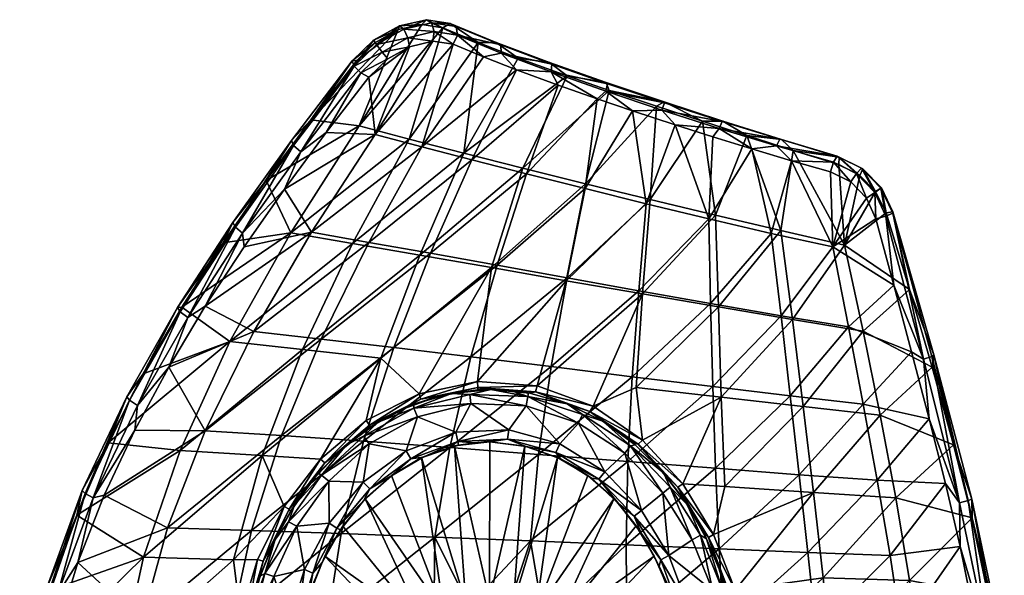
# Model space of a CAD drawing. Header units: inches. Extents: x -182 to 209, y -237 to 256.
# Tile 3 of 3: x -179 to 196, y 44 to 256. Entities that reach past the tile are written whole.
import ezdxf

# ---------------------------------------------------------------- set-up
doc = ezdxf.new("R2010")
doc.units = ezdxf.units.IN
doc.header["$MEASUREMENT"] = 0
doc.layers.add('Layer 1', color=7, linetype='Continuous')

# ---------------------------------------------------------------- blocks, each defined once
blk = doc.blocks.new('Kong 50')
at = {"color": 9, "true_color": 0xc0c0c0}
mesh = blk.add_polyface(dxfattribs=at)
corners = [(0.64, 161.3, 66.19), (-26.63, 166.05, 72.32), (-41.36, 126.86, 55.25), (-49.64, 215.19, 116.14), (-25.82, 253.8, 137.13), (-34.79, 251.82, 141.29), (-30.64, 210.15, 102.05), (-52.13, 170.49, 82.89), (-9.91, 204.79, 91.74), (12.57, 199.1, 85.31), (-17.87, 252.47, 130.89), (-4.4, 246.89, 119.32), (10.75, 241.03, 110.52), (-45.96, 233.77, 147.03), (-38.82, 240.69, 148.82), (-30.55, 245.32, 147.63), (-43.53, 211.98, 124.26), (-21.67, 247.44, 143.67), (-36.51, 130.95, 67.47), (2.78, 162.22, 77.72), (-7.18, 127.42, 61.85), (-13.89, 246.25, 137.63), (-25.83, 207.23, 111.03), (-6.8, 202.28, 101.5), (-45.96, 170.91, 93.35), (-2.44, 241.48, 127.63), (10.15, 236.55, 119.87), (-22.49, 166.75, 83.52), (-64.07, 134.13, 77.6), (14, 196.96, 95.48), (4.17, 246.02, 122.02), (-12.81, 252.99, 135.8), (-15.12, 254.13, 132.96), (2.4, 246.95, 118.75), (-34.28, 253.31, 144.84), (-24.08, 255.61, 140.09), (-32.74, 251.98, 148.15), (-43.1, 246.17, 149.7), (-22.11, 254.42, 143.21), (-43.48, 246.98, 142.61), (-44.18, 247.77, 146.34), (-12.3, 249.73, 137.73), (4.33, 242.9, 124.22), (-21.09, 251.07, 144.61), (-31.14, 248.75, 149.23), (-40.93, 243.23, 150.68), (-48.98, 235.42, 148.65)]
mesh.append_faces([[corners[k] for k in face] for face in [(0, 1, 2), (3, 4, 5), (6, 7, 8), (9, 8, 1), (10, 3, 6), (3, 10, 4), (11, 6, 8), (1, 8, 7), (6, 11, 10), (0, 9, 1), (8, 12, 11), (13, 14, 15), (15, 16, 13), (16, 15, 17), (18, 19, 20), (16, 21, 22), (21, 16, 17), (22, 23, 24), (25, 26, 22), (23, 27, 24), (25, 22, 21), (28, 27, 18), (29, 27, 23), (27, 29, 19), (23, 22, 26), (27, 19, 18), (30, 31, 32), (32, 11, 33), (32, 10, 11), (32, 33, 30), (33, 11, 12), (34, 35, 36), (10, 35, 4), (37, 34, 36), (5, 4, 34), (38, 32, 31), (35, 10, 32), (35, 38, 36), (38, 35, 32), (39, 5, 40), (35, 34, 4), (34, 40, 5), (40, 34, 37), (41, 42, 25), (30, 41, 31), (21, 41, 25), (42, 26, 25), (30, 42, 41), (43, 44, 36), (44, 43, 17), (38, 31, 41), (15, 14, 45), (14, 46, 45), (15, 45, 44), (41, 21, 43), (38, 41, 43), (21, 17, 43), (43, 36, 38), (36, 44, 37), (15, 44, 17), (45, 37, 44)]], dxfattribs={"color": 9})
mesh = blk.add_polyface(dxfattribs=at)
corners = [(-101.37, 170.71, 112.91), (-117.06, 146.26, 104.5), (-75.63, 174.58, 97.82), (-34.79, 251.82, 141.29), (-50.59, 240.11, 140.84), (-68.01, 217.51, 131.17), (-84.96, 194.4, 121.84), (-49.64, 215.19, 116.14), (-43.48, 246.98, 142.61), (-98.79, 133.2, 81.77), (-30.64, 210.15, 102.05), (-52.13, 170.49, 82.89), (-71.17, 130.18, 66.08), (-26.63, 166.05, 72.32), (-41.36, 126.86, 55.25), (-45.96, 233.77, 147.03), (-43.53, 211.98, 124.26), (-62.21, 212.66, 137.92), (-108.16, 146.67, 112.86), (-93.41, 169.18, 120.77), (-67.74, 174.76, 107.34), (-78.08, 191.16, 129.13), (-45.96, 170.91, 93.35), (-64.07, 134.13, 77.6), (-89.66, 137, 92.31), (-122.06, 123.49, 105.6), (-25.83, 207.23, 111.03), (-22.49, 166.75, 83.52), (-52.28, 239.91, 144.29), (-44.18, 247.77, 146.34), (-51.59, 237.96, 147.54), (-43.1, 246.17, 149.7), (-96.73, 176.7, 122.63), (-117.69, 144.48, 111.38), (-97.62, 178.51, 119.32), (-118.68, 146.12, 108.01), (-75.36, 209.66, 131.5), (-74.57, 207.76, 134.77), (-131.72, 120.93, 96.83), (-48.98, 235.42, 148.65), (-38.82, 240.69, 148.82), (-40.93, 243.23, 150.68), (-93.96, 174.38, 123.75), (-114.82, 142.33, 112.57), (-71.88, 205.32, 135.87)]
mesh.append_faces([[corners[k] for k in face] for face in [(0, 1, 2), (3, 4, 5), (6, 7, 5), (4, 3, 8), (5, 7, 3), (2, 1, 9), (6, 2, 7), (10, 7, 2), (11, 2, 9), (12, 13, 11), (6, 0, 2), (11, 10, 2), (12, 11, 9), (14, 13, 12), (15, 16, 17), (18, 19, 20), (21, 16, 20), (22, 23, 24), (18, 20, 24), (24, 25, 18), (16, 21, 17), (20, 16, 26), (21, 20, 19), (26, 22, 20), (20, 22, 24), (22, 27, 23), (28, 29, 30), (8, 28, 4), (31, 30, 29), (29, 28, 8), (32, 33, 34), (34, 33, 35), (6, 5, 36), (36, 37, 32), (28, 5, 4), (28, 36, 5), (36, 34, 6), (30, 37, 28), (34, 35, 0), (34, 0, 6), (37, 36, 28), (35, 1, 0), (34, 36, 32), (1, 35, 38), (15, 39, 40), (30, 41, 39), (30, 31, 41), (42, 18, 43), (32, 37, 42), (42, 43, 32), (44, 37, 30), (39, 44, 30), (39, 15, 17), (17, 44, 39), (32, 43, 33), (43, 18, 25), (42, 19, 18), (42, 21, 19), (21, 44, 17), (42, 44, 21), (44, 42, 37)]], dxfattribs={"color": 9})
mesh = blk.add_polyface(dxfattribs=at)
corners = [(0.64, 161.3, 66.19), (36.34, 193.21, 82.44), (12.57, 199.1, 85.31), (29.07, 156.35, 64.2), (60.92, 187.22, 82.8), (29.36, 234.28, 104.24), (10.75, 241.03, 110.52), (-9.91, 204.79, 91.74), (-4.72, 117.97, 46.91), (45.4, 228.69, 101.17), (17.96, 116.3, 46.53), (58.03, 151.33, 66.11), (63.4, 222.66, 100.2), (80.81, 216.95, 100.72), (85.84, 181.25, 86.09), (86.9, 146.37, 71.64), (55.63, 115.74, 51.36), (29.35, 157.42, 75.75), (23.3, 123.66, 60.58), (-7.18, 127.42, 61.85), (10.15, 236.55, 119.87), (25.96, 230.74, 114.04), (-6.8, 202.28, 101.5), (36.24, 191.36, 92.71), (14, 196.96, 95.48), (40.78, 225.49, 110.59), (2.78, 162.22, 77.72), (59.47, 185.62, 92.97), (83.22, 179.89, 96.03), (56.6, 152.52, 77.41), (54.23, 220.93, 109.27), (70.45, 215.6, 109.2), (83.92, 147.66, 82.48), (54.18, 119.83, 63.48), (44.72, 231.25, 108.15), (22.66, 239.33, 109.27), (44.25, 231.72, 104.38), (66.31, 224.31, 103.01), (66.36, 223.99, 106.82), (23.61, 238.7, 112.92), (2.4, 246.95, 118.75), (88.32, 216.94, 108.03), (4.17, 246.02, 122.02), (4.33, 242.9, 124.22), (65.44, 221.24, 109.32), (87.21, 214.28, 110.56), (44.07, 228.4, 110.62), (23.33, 235.72, 115.31)]
mesh.append_faces([[corners[k] for k in face] for face in [(0, 1, 2), (3, 4, 1), (5, 6, 7), (3, 0, 8), (9, 5, 2), (3, 1, 0), (7, 2, 5), (3, 10, 11), (12, 9, 1), (4, 3, 11), (2, 1, 9), (12, 1, 4), (12, 4, 13), (14, 4, 11), (15, 11, 16), (17, 18, 19), (20, 21, 22), (23, 24, 25), (24, 21, 25), (26, 23, 17), (24, 22, 21), (27, 28, 29), (23, 27, 17), (27, 23, 30), (24, 23, 26), (26, 17, 19), (27, 29, 17), (30, 23, 25), (27, 31, 28), (17, 29, 18), (31, 27, 30), (29, 32, 33), (34, 35, 36), (37, 38, 36), (36, 38, 34), (39, 40, 35), (34, 39, 35), (38, 37, 41), (9, 37, 36), (37, 12, 13), (12, 37, 9), (36, 5, 9), (35, 6, 5), (36, 35, 5), (35, 40, 6), (42, 40, 39), (43, 42, 39), (31, 44, 45), (46, 47, 34), (20, 43, 47), (47, 46, 25), (47, 39, 34), (46, 38, 44), (46, 34, 38), (38, 41, 44), (47, 21, 20), (25, 21, 47), (47, 43, 39), (46, 30, 25), (44, 31, 30), (46, 44, 30)]], dxfattribs={"color": 9})
mesh = blk.add_polyface(dxfattribs=at)
corners = [(140.63, 196.39, 110.96), (134.81, 169.82, 100.04), (146.64, 190.28, 111.53), (115.37, 205.92, 105.55), (110.62, 175.42, 91.96), (132.64, 200.51, 109.37), (85.84, 181.25, 86.09), (97.75, 211.5, 102.58), (60.92, 187.22, 82.8), (80.81, 216.95, 100.72), (83.22, 179.89, 96.03), (99.64, 206.44, 112.19), (107.01, 174.34, 101.58), (137.24, 194, 120.05), (130.35, 169.16, 109.31), (129.55, 197.71, 118.46), (143.24, 187.78, 120.62), (84.82, 211.01, 110.2), (70.45, 215.6, 109.2), (114.67, 201.96, 114.98), (148.9, 191.62, 114.44), (141.33, 199.09, 117.57), (141.79, 198.91, 113.72), (150.68, 182.18, 111.1), (132.84, 203.33, 111.89), (132.05, 203.73, 115.57), (153.22, 182.51, 113.91), (148.68, 191.51, 118.32), (153.16, 181.98, 117.67), (110.22, 210.18, 111.11), (88.63, 217.07, 104.23), (110.82, 210.09, 107.35), (88.32, 216.94, 108.03), (66.31, 224.31, 103.01), (139.45, 197.06, 120.13), (146.34, 189.91, 120.81), (130.67, 201.41, 118.34), (150.51, 180.87, 120.23), (146.8, 179.84, 120.02), (65.44, 221.24, 109.32), (87.21, 214.28, 110.56), (108.95, 207.66, 113.73)]
mesh.append_faces([[corners[k] for k in face] for face in [(0, 1, 2), (1, 3, 4), (5, 1, 0), (6, 4, 7), (8, 6, 9), (6, 7, 9), (4, 3, 7), (1, 5, 3), (10, 11, 12), (13, 14, 15), (14, 13, 16), (17, 11, 10), (17, 10, 18), (19, 12, 11), (15, 14, 19), (20, 21, 22), (23, 20, 2), (24, 5, 0), (25, 22, 21), (2, 20, 22), (20, 23, 26), (22, 0, 2), (27, 26, 28), (20, 27, 21), (27, 20, 26), (24, 22, 25), (22, 24, 0), (29, 30, 31), (9, 7, 30), (30, 32, 33), (3, 5, 24), (24, 31, 3), (30, 7, 31), (25, 31, 24), (25, 29, 31), (31, 7, 3), (32, 30, 29), (30, 33, 9), (34, 35, 16), (27, 35, 21), (36, 25, 34), (27, 28, 37), (35, 27, 37), (16, 13, 34), (13, 15, 36), (38, 35, 37), (16, 35, 38), (34, 21, 35), (34, 13, 36), (21, 34, 25), (39, 32, 40), (41, 29, 25), (40, 32, 29), (19, 41, 36), (41, 25, 36), (19, 36, 15), (40, 17, 18), (40, 11, 17), (11, 41, 19), (40, 41, 11), (41, 40, 29)]], dxfattribs={"color": 9})
mesh = blk.add_polyface(dxfattribs=at)
corners = [(55.63, 115.74, 51.36), (88, 112.03, 58.87), (86.9, 146.37, 71.64), (119.15, 108.48, 70.34), (115.05, 141.59, 80.45), (134.81, 169.82, 100.04), (110.62, 175.42, 91.96), (89.39, 78.09, 48.51), (73.34, 79.13, 43.72), (85.84, 181.25, 86.09), (58.03, 151.33, 66.11), (123.04, 75.82, 62.16), (148.39, 105.22, 85.38), (141.89, 137.12, 92.19), (150.68, 182.18, 111.1), (146.64, 190.28, 111.53), (168.21, 123.41, 104.49), (176.29, 93.96, 102.15), (154.31, 73.76, 79.99), (159.58, 152.98, 107.52), (114.24, 112.51, 80.98), (84.73, 116.06, 70.38), (110.7, 143.03, 90.68), (130.35, 169.16, 109.31), (107.01, 174.34, 101.58), (114.67, 201.96, 114.98), (85.8, 84.99, 60.27), (83.22, 179.89, 96.03), (83.92, 147.66, 82.48), (56.6, 152.52, 77.41), (117.64, 82.57, 72.93), (141.99, 109.33, 94.93), (167.04, 103.8, 110.66), (147.28, 80.43, 89.46), (136.32, 138.8, 101.64), (143.24, 187.78, 120.62), (146.8, 179.84, 120.02), (173.2, 79.24, 108.74), (160.31, 129.34, 113.29), (153.57, 154.67, 116.41), (183.19, 73.26, 104.53), (168.83, 128.19, 108.25), (167.97, 127.56, 111.95), (153.16, 181.98, 117.67), (153.22, 182.51, 113.91), (181.89, 72.76, 108.14), (164.85, 126.5, 113.84), (150.51, 180.87, 120.23), (178.54, 71.89, 109.68)]
mesh.append_faces([[corners[k] for k in face] for face in [(0, 1, 2), (3, 4, 1), (4, 5, 6), (7, 3, 1), (1, 8, 7), (2, 9, 10), (1, 4, 2), (3, 7, 11), (2, 6, 9), (4, 6, 2), (11, 12, 3), (4, 3, 13), (12, 13, 3), (14, 15, 5), (4, 13, 5), (16, 12, 17), (12, 18, 17), (19, 13, 16), (13, 12, 16), (14, 5, 19), (13, 19, 5), (20, 21, 22), (23, 22, 24), (23, 24, 25), (20, 26, 21), (27, 28, 29), (22, 21, 28), (26, 20, 30), (24, 28, 27), (28, 24, 22), (31, 32, 33), (31, 30, 20), (31, 33, 30), (34, 20, 22), (34, 31, 20), (35, 36, 23), (34, 22, 23), (37, 33, 32), (31, 38, 32), (34, 39, 38), (31, 34, 38), (23, 36, 39), (39, 34, 23), (40, 41, 17), (17, 41, 16), (42, 43, 44), (40, 45, 41), (19, 41, 44), (42, 41, 45), (19, 44, 14), (16, 41, 19), (41, 42, 44), (38, 39, 46), (39, 36, 47), (46, 43, 42), (46, 48, 32), (39, 47, 46), (43, 46, 47), (42, 45, 48), (46, 42, 48), (38, 46, 32)]], dxfattribs={"color": 9})
mesh = blk.add_polyface(dxfattribs=at)
corners = [(17.35, 114.06, 44.7), (-4.59, 115.7, 45.07), (0.43, 115, 42.21), (17.96, 116.3, 46.53), (-4.72, 117.97, 46.91), (-2.1, 114.96, 42.25), (-4.56, 114.84, 42.28), (0, 95, 5), (6.76, 96.08, 1.46), (-5.75, 94.72, 5), (-12.19, 95.22, 1.46), (7.24, 99.59), (-11.9, 93.78, 5), (-12.91, 98.68), (-13.38, 93.49, 25), (0, 95, 25), (-25.95, 89.07, 25), (-25.35, 89.19, 5), (-37.37, 82.12, 5), (-37.36, 82.28, 25), (0.43, 115, 5), (-32.84, 107.67, 42.11), (-28.88, 109.33, 5), (-19.1, 112.51, 42.34), (-42.43, 102.59, 5), (-14.6, 113.47, 5), (13.81, 108.78), (-7.22, 109.6), (-27.49, 104.56), (-31.78, 91.7), (-45.82, 94.36), (-47.03, 103.18, 46.14), (-26.9, 113.35, 46.85), (-41.36, 126.86, 55.25), (0.64, 161.3, 66.19), (-48.06, 95.29, 54.21), (-7.18, 127.42, 61.85), (-15.24, 92.85, 48.66), (-36.51, 130.95, 67.47), (23.3, 123.66, 60.58), (-20.95, 58.86, 38.81), (18.56, 90.25, 47.92), (7.64, 114.67, 5), (13.32, 93.35, 25), (-28.86, 107.82, 1.46), (-7.57, 113.12, 1.46), (-47.95, 97.16, 1.46), (14.45, 112.25, 1.46), (-30.08, 88.6, 1.46), (-45.65, 77.16, 1.46), (-26.16, 111.28, 45.01), (-45.78, 101.44, 44.3)]
mesh.append_faces([[corners[k] for k in face] for face in [(0, 1, 2), (1, 3, 4), (1, 5, 2), (6, 5, 1), (7, 8, 9), (10, 9, 8), (11, 10, 8), (10, 12, 9), (13, 10, 11), (12, 14, 9), (7, 9, 15), (16, 17, 18), (14, 17, 16), (16, 18, 19), (14, 15, 9), (14, 12, 17), (20, 2, 5), (21, 22, 23), (22, 21, 24), (25, 6, 23), (25, 23, 22), (6, 25, 20), (5, 6, 20), (11, 26, 27), (27, 13, 11), (13, 27, 28), (29, 28, 30), (28, 29, 13), (31, 32, 33), (4, 34, 32), (34, 33, 32), (35, 36, 37), (35, 38, 36), (37, 36, 39), (40, 37, 41), (20, 42, 2), (43, 7, 15), (44, 27, 45), (26, 45, 27), (22, 24, 44), (24, 46, 44), (27, 44, 28), (25, 44, 45), (20, 45, 47), (25, 45, 20), (22, 44, 25), (44, 46, 28), (10, 48, 17), (48, 13, 29), (17, 12, 10), (48, 49, 18), (13, 48, 10), (48, 29, 49), (17, 48, 18), (50, 1, 4), (50, 23, 1), (4, 32, 50), (6, 1, 23), (23, 50, 21), (21, 50, 51), (51, 50, 32)]], dxfattribs={"color": 9})
mesh = blk.add_polyface(dxfattribs=at)
corners = [(56.36, 94.12, 43.09), (73.34, 79.13, 43.72), (58, 95.75, 44.92), (42.65, 103.03, 40.98), (38.07, 106.58, 44.03), (39.24, 108.59, 45.86), (17.35, 114.06, 44.7), (-4.59, 115.7, 45.07), (17.96, 116.3, 46.53), (15.27, 113.56, 41.92), (0.43, 115, 42.21), (29.34, 109.57, 41.51), (54.63, 94.5, 40.33), (65.19, 84.17, 39.58), (13.77, 93.34, 5), (25.16, 91.03, 1.46), (6.76, 96.08, 1.46), (26.82, 88.58, 5), (7.24, 99.59), (26.58, 94.27), (0, 95, 5), (43.71, 83.6), (33.71, 102.18), (35.19, 105.4, 1.46), (14.45, 112.25, 1.46), (53.46, 93.52, 1.46), (65.97, 83.31, 5), (55.29, 93.89, 5), (29.45, 109.46, 5), (42.97, 102.86, 5), (14.71, 113.69, 5), (13.81, 108.78), (51.27, 90.72), (55.63, 115.74, 51.36), (88, 112.03, 58.87), (58.03, 151.33, 66.11), (29.07, 156.35, 64.2), (-4.72, 117.97, 46.91), (54.18, 119.83, 63.48), (52.5, 87.59, 51.84), (18.56, 90.25, 47.92), (56.6, 152.52, 77.41), (23.3, 123.66, 60.58), (-15.24, 92.85, 48.66), (84.73, 116.06, 70.38), (85.8, 84.99, 60.27), (83.92, 147.66, 82.48), (7.64, 114.67, 5), (25.73, 89.09, 25), (13.32, 93.35, 25), (0.43, 115, 5), (-7.57, 113.12, 1.46)]
mesh.append_faces([[corners[k] for k in face] for face in [(0, 1, 2), (3, 0, 4), (0, 2, 4), (4, 5, 6), (5, 4, 2), (7, 6, 8), (5, 8, 6), (9, 6, 10), (11, 6, 9), (3, 4, 11), (4, 6, 11), (12, 0, 3), (13, 0, 12), (14, 15, 16), (15, 14, 17), (18, 16, 19), (16, 20, 14), (15, 19, 16), (19, 15, 21), (22, 23, 24), (25, 26, 27), (24, 23, 28), (25, 29, 23), (28, 30, 24), (24, 31, 22), (22, 32, 23), (25, 27, 29), (25, 23, 32), (28, 23, 29), (19, 21, 22), (18, 19, 31), (19, 22, 31), (21, 32, 22), (2, 33, 5), (2, 1, 34), (35, 8, 5), (36, 37, 8), (33, 35, 5), (2, 34, 33), (38, 39, 40), (41, 38, 42), (40, 43, 42), (38, 40, 42), (44, 45, 39), (38, 46, 44), (38, 44, 39), (30, 9, 47), (12, 29, 27), (28, 29, 11), (12, 3, 29), (13, 12, 27), (9, 28, 11), (11, 29, 3), (28, 9, 30), (10, 47, 9), (17, 14, 48), (49, 14, 20), (14, 49, 48), (47, 24, 30), (47, 50, 24), (24, 51, 31)]], dxfattribs={"color": 9})
mesh = blk.add_polyface(dxfattribs=at)
corners = [(-37.36, 82.28, 25), (-37.37, 82.12, 5), (-47.37, 73.37, 25), (-42.43, 102.59, 5), (-32.84, 107.67, 42.11), (-45.56, 100.62, 41.57), (-54.54, 93.8, 5), (-57.13, 91.43, 40.65), (-67.23, 80.67, 39.39), (-65.22, 83.14, 5), (-48.09, 79.72), (-31.78, 91.7), (-45.82, 94.36), (-61.25, 80.11), (-145.13, 94.62, 90.03), (-156.97, 67.23, 84.33), (-117.75, 91.78, 68.99), (-98.79, 133.2, 81.77), (-131.72, 120.93, 96.83), (-86.55, 89.85, 52.68), (-71.17, 130.18, 66.08), (-117.06, 146.26, 104.5), (-41.36, 126.86, 55.25), (-64.36, 88.44, 44.66), (-78.17, 70.45, 42.52), (-47.03, 103.18, 46.14), (-122.06, 123.49, 105.6), (-108.16, 99.3, 80.01), (-134.9, 99.56, 99.14), (-36.51, 130.95, 67.47), (-48.06, 95.29, 54.21), (-79.17, 97.44, 64.66), (-64.07, 134.13, 77.6), (-146.58, 74.75, 93.57), (-89.66, 137, 92.31), (-122.48, 62.31, 71.02), (-90.6, 61.39, 55.14), (-56.56, 60.23, 44.38), (-15.24, 92.85, 48.66), (-138.01, 112.21, 97.94), (-153.84, 75.42, 93.1), (-154.95, 76.51, 89.55), (-136.93, 110.85, 101.4), (-118.68, 146.12, 108.01), (-117.69, 144.48, 111.38), (-133.94, 108.93, 102.7), (-150.74, 73.82, 94.56), (-114.82, 142.33, 112.57), (-63.94, 82.36, 1.46), (-47.95, 97.16, 1.46), (-27.49, 104.56), (-45.65, 77.16, 1.46), (-76.23, 69.47, 40.69), (-62.71, 87.09, 42.82), (-45.78, 101.44, 44.3), (-26.9, 113.35, 46.85)]
mesh.append_faces([[corners[k] for k in face] for face in [(0, 1, 2), (3, 4, 5), (3, 5, 6), (5, 7, 6), (8, 9, 7), (6, 7, 9), (10, 11, 12), (10, 12, 13), (14, 15, 16), (17, 18, 14), (19, 20, 16), (17, 14, 16), (17, 21, 18), (22, 19, 23), (17, 16, 20), (23, 19, 24), (25, 22, 23), (22, 20, 19), (26, 27, 28), (29, 30, 31), (27, 32, 31), (28, 27, 33), (27, 26, 34), (31, 35, 27), (34, 32, 27), (30, 36, 31), (29, 31, 32), (37, 30, 38), (39, 40, 41), (42, 39, 43), (43, 39, 18), (40, 39, 42), (43, 44, 42), (39, 14, 18), (41, 15, 14), (39, 41, 14), (45, 42, 44), (46, 40, 42), (47, 45, 44), (46, 45, 28), (45, 46, 42), (28, 33, 46), (45, 26, 28), (45, 47, 26), (6, 48, 49), (48, 6, 9), (6, 49, 3), (49, 12, 50), (13, 12, 48), (49, 48, 12), (10, 51, 11), (52, 53, 23), (7, 54, 53), (53, 25, 23), (55, 25, 54), (53, 54, 25), (8, 53, 52), (7, 53, 8), (5, 54, 7), (4, 54, 5)]], dxfattribs={"color": 9})
mesh = blk.add_polyface(dxfattribs=at)
corners = [(95.4, 15.87, 37.77), (98.52, -6.32, 38.81), (97.68, 16.37, 39.62), (91.05, 37.82, 39.04), (96.17, -6.43, 36.97), (93.21, 38.59, 40.89), (94.49, 16.67, 35), (91.61, 32.02, 35.88), (95.42, 2.25, 34.37), (93.94, -2.78, 1.46), (94.57, 15.47, 5), (92.69, 18.71, 1.46), (95.43, 0.66, 5), (92.12, 30.14, 5), (126.7, 43.37, 56.48), (130.05, 10.88, 53.84), (123.04, 75.82, 62.16), (85.08, 59.81, 42.33), (89.39, 78.09, 48.51), (132.84, -21.9, 54.75), (164.13, 10.69, 75.14), (159.6, 42.38, 76.43), (154.31, 73.76, 79.99), (148.39, 105.22, 85.38), (189.77, 36.64, 100.26), (195.58, 4.63, 101.16), (183.36, 66.19, 100.62), (176.29, 93.96, 102.15), (90.91, -5.61, 46.65), (88.97, 24.2, 47.97), (124.03, 23.69, 63.36), (126.83, -5.61, 62.66), (87.22, 54.38, 52.64), (120.93, 53.02, 66.91), (85.8, 84.99, 60.27), (117.64, 82.57, 72.93), (156.47, 23.22, 83.44), (152.14, 51.82, 85.52), (160.16, -5.67, 83.57), (147.28, 80.43, 89.46), (184.16, 29.03, 107.48), (188.97, 1.79, 108.43), (178.8, 55.21, 107.61), (173.2, 79.24, 108.74), (194.95, 17.57, 104.15), (183.19, 73.26, 104.53), (193.48, 17.31, 107.72), (181.89, 72.76, 108.14), (190.02, 16.75, 109.16), (178.54, 71.89, 109.68), (167.04, 103.8, 110.66)]
mesh.append_faces([[corners[k] for k in face] for face in [(0, 1, 2), (2, 3, 0), (4, 1, 0), (5, 3, 2), (6, 0, 7), (8, 0, 6), (4, 0, 8), (9, 10, 11), (12, 10, 9), (11, 10, 13), (14, 2, 15), (16, 17, 5), (5, 2, 14), (1, 15, 2), (5, 14, 16), (18, 17, 16), (15, 19, 20), (15, 21, 14), (20, 21, 15), (22, 16, 14), (21, 22, 14), (22, 23, 16), (24, 20, 25), (24, 21, 20), (26, 21, 24), (26, 22, 21), (27, 22, 26), (28, 29, 30), (30, 31, 28), (29, 32, 33), (33, 30, 29), (32, 34, 35), (32, 35, 33), (30, 36, 31), (33, 37, 30), (36, 38, 31), (35, 39, 33), (37, 36, 30), (39, 37, 33), (40, 41, 36), (38, 36, 41), (40, 36, 42), (37, 42, 36), (42, 37, 43), (39, 43, 37), (44, 45, 26), (24, 44, 26), (45, 44, 46), (47, 45, 46), (26, 45, 27), (44, 24, 25), (41, 40, 48), (40, 42, 48), (49, 48, 42), (49, 42, 43), (43, 50, 49), (47, 46, 48), (49, 47, 48), (6, 10, 8), (8, 10, 12), (6, 13, 10)]], dxfattribs={"color": 9})
mesh = blk.add_polyface(dxfattribs=at)
corners = [(-93.99, 12.67, 31.74), (-94.55, -2.18, 30.86), (-94.56, -0.43, 5), (-93.76, 14.63, 5), (-91.82, 27.39, 33), (-88.05, 41.82, 34.55), (-91.33, 29.45, 5), (-87.28, 43.97, 5), (-117.75, 91.78, 68.99), (-131.63, 51.17, 60.2), (-86.55, 89.85, 52.68), (-156.97, 67.23, 84.33), (-140.15, 12.35, 55.67), (-174.11, 9.52, 77.38), (-94.83, 28.79, 37.78), (-97.49, 50.23, 43.44), (-178.7, -20.35, 76.57), (-166.83, 38.74, 79.99), (-97.76, 6.47, 36.04), (-88.3, 50.36, 40.09), (-164.64, 22.88, 86.21), (-156.57, 49.16, 89.21), (-132.3, 26.75, 65.62), (-137.79, -6.64, 63.75), (-170.39, -3.94, 84.83), (-122.48, 62.31, 71.02), (-108.16, 99.3, 80.01), (-146.58, 74.75, 93.57), (-98.1, 26.61, 49.41), (-101.88, -6.24, 47.5), (-90.6, 61.39, 55.14), (-79.17, 97.44, 64.66), (-168.61, 38.87, 83.43), (-177.91, -0.17, 80.24), (-167.51, 38.15, 87.08), (-154.95, 76.51, 89.55), (-153.84, 75.42, 93.1), (-176.9, -0.43, 83.97), (-164.32, 36.99, 88.72), (-173.66, -1.05, 85.82), (-150.74, 73.82, 94.56), (-90.97, 24.11, 1.46), (-85.46, 44.94, 1.46), (-93.08, 2.64, 1.46), (-89.54, 2.66), (-87.5, 23.51), (-92.51, 28.47, 35.95), (-95.34, 6.46, 34.21), (-86.13, 49.72, 38.26)]
mesh.append_faces([[corners[k] for k in face] for face in [(0, 1, 2), (3, 0, 2), (0, 3, 4), (5, 4, 6), (4, 3, 6), (7, 5, 6), (8, 9, 10), (11, 9, 8), (12, 9, 13), (12, 14, 15), (12, 13, 16), (13, 9, 17), (9, 12, 15), (17, 9, 11), (15, 10, 9), (14, 12, 18), (19, 15, 14), (20, 21, 22), (23, 24, 22), (21, 25, 22), (22, 24, 20), (26, 25, 27), (27, 25, 21), (23, 22, 28), (28, 29, 23), (30, 25, 31), (30, 28, 22), (30, 22, 25), (13, 32, 33), (34, 35, 36), (37, 32, 34), (32, 35, 34), (33, 32, 37), (32, 17, 11), (17, 32, 13), (35, 32, 11), (34, 36, 38), (38, 39, 34), (38, 36, 40), (37, 34, 39), (39, 20, 24), (38, 20, 39), (38, 21, 20), (40, 27, 21), (38, 40, 21), (6, 41, 42), (43, 41, 3), (2, 43, 3), (44, 45, 43), (41, 6, 3), (41, 43, 45), (46, 47, 0), (14, 18, 47), (14, 46, 19), (46, 14, 47), (46, 48, 19), (0, 47, 1), (4, 46, 0), (5, 46, 4), (5, 48, 46)]], dxfattribs={"color": 9})
mesh = blk.add_polyface(dxfattribs=at)
corners = [(-71.61, 26.46, 25), (-72.48, 22.31, 5), (-73.8, 13.31, 25), (-62.67, 51.6, 25), (-63.71, 49.21, 5), (-67.91, 39.28, 25), (-74.37, -5.97, 5), (-74.56, -0.05, 25), (-74.29, 8.22, 5), (-68.95, 35.99, 5), (-82.72, 55.59, 36.2), (-87.28, 43.97, 5), (-81.59, 57.93, 5), (-88.05, 41.82, 34.55), (-74.25, 71.01, 5), (-75.79, 68.6, 37.87), (-67.23, 80.67, 39.39), (-65.22, 83.14, 5), (-70.47, 46.48), (-82.13, 43.81), (-76.56, 27.25), (-61.06, 64.18), (-61.25, 80.11), (-73.39, 62.95), (-87.5, 23.51), (-79.35, 7.32), (-89.54, 2.66), (-78.17, 70.45, 42.52), (-86.55, 89.85, 52.68), (-97.49, 50.23, 43.44), (-88.3, 50.36, 40.09), (-61.83, 26.3, 38.4), (-101.88, -6.24, 47.5), (-98.1, 26.61, 49.41), (-64.09, -5.98, 36.4), (-56.56, 60.23, 44.38), (-90.6, 61.39, 55.14), (-48.06, 95.29, 54.21), (-85.46, 44.94, 1.46), (-90.97, 24.11, 1.46), (-76.48, 64.6, 1.46), (-91.33, 29.45, 5), (-63.94, 82.36, 1.46), (-67.21, 45.12, 1.46), (-73.11, 26.48, 1.46), (-75.82, 7.11, 1.46), (-58.11, 62.22, 1.46), (-75.39, -12.52, 1.46), (-86.13, 49.72, 38.26), (-76.23, 69.47, 40.69), (-64.36, 88.44, 44.66)]
mesh.append_faces([[corners[k] for k in face] for face in [(0, 1, 2), (3, 4, 5), (6, 7, 8), (2, 1, 8), (2, 8, 7), (0, 5, 9), (0, 9, 1), (9, 5, 4), (10, 11, 12), (11, 10, 13), (14, 15, 12), (10, 12, 15), (14, 16, 15), (16, 14, 17), (18, 19, 20), (21, 22, 23), (24, 25, 20), (21, 23, 18), (25, 24, 26), (20, 19, 24), (18, 23, 19), (27, 28, 29), (29, 30, 27), (31, 32, 33), (31, 34, 32), (35, 31, 33), (36, 35, 33), (37, 35, 36), (11, 38, 12), (39, 19, 38), (12, 38, 40), (11, 41, 38), (40, 14, 12), (42, 14, 40), (14, 42, 17), (40, 23, 22), (42, 40, 22), (19, 23, 38), (40, 38, 23), (39, 24, 19), (43, 44, 9), (45, 44, 20), (4, 46, 43), (44, 8, 1), (9, 4, 43), (44, 45, 8), (8, 45, 6), (45, 25, 47), (25, 45, 20), (20, 44, 18), (44, 1, 9), (43, 18, 44), (18, 43, 21), (46, 21, 43), (27, 30, 48), (49, 27, 48), (10, 49, 48), (50, 27, 49), (10, 48, 13), (15, 49, 10), (16, 49, 15)]], dxfattribs={"color": 9})
mesh = blk.add_polyface(dxfattribs=at)
corners = [(-20.12, 26.83, 1.46), (-7.72, 28.95), (-7.36, 32.72, 1.46), (-4.28, 34.72, 5), (-12.51, 32.59, 5), (-19.92, 28.61, 5), (7.36, 32.72, 1.46), (0.1, 29.97), (4.15, 34.7, 5), (7.85, 28.9), (-15, 25.99), (-26.16, 23.05, 5), (9, 33.78, 25), (-0.11, 34.97, 25), (-9.16, 33.71, 25), (-17.51, 30.19, 25), (-24.74, 24.56, 25), (-47.95, 72.57, 5), (-55.81, 63.03, 25), (-47.37, 73.37, 25), (-63.71, 49.21, 5), (-62.67, 51.6, 25), (-56.71, 61.56, 5), (-37.37, 82.12, 5), (-6.4, 26.66, 29.58), (-7.84, 32.56, 32.95), (7.18, 32.67, 33.15), (5.89, 26.76, 29.77), (-3.62, 24.73, 23.12), (-17.41, 21.22, 29.21), (-21.32, 25.95, 32.56), (3.42, 24.73, 23.25), (0, 25), (-7.9, 23.69), (7.5, 23.79), (-48.09, 79.72), (-61.25, 80.11), (-61.06, 64.18), (-20.95, 58.86, 38.81), (18.56, 90.25, 47.92), (15.45, 57.38, 38.4), (-61.83, 26.3, 38.4), (-56.56, 60.23, 44.38), (-15.24, 92.85, 48.66), (-30.27, 17.3, 25), (-13.38, 93.49, 25), (-25.95, 89.07, 25), (0, 95, 25), (-37.36, 82.28, 25), (13.32, 93.35, 25), (-67.91, 39.28, 25), (-58.11, 62.22, 1.46), (-45.65, 77.16, 1.46)]
mesh.append_faces([[corners[k] for k in face] for face in [(0, 1, 2), (2, 3, 4), (2, 5, 0), (5, 2, 4), (2, 6, 3), (2, 1, 7), (6, 8, 3), (9, 6, 7), (6, 2, 7), (0, 10, 1), (0, 5, 11), (12, 13, 8), (8, 13, 3), (14, 4, 3), (3, 13, 14), (5, 4, 15), (14, 15, 4), (5, 16, 11), (16, 5, 15), (17, 18, 19), (20, 21, 22), (18, 17, 22), (22, 21, 18), (23, 17, 19), (24, 25, 26), (24, 26, 27), (24, 27, 28), (25, 24, 29), (29, 30, 25), (27, 31, 28), (32, 1, 33), (9, 7, 32), (33, 1, 10), (32, 7, 1), (32, 34, 9), (35, 36, 37), (38, 39, 40), (41, 38, 30), (38, 42, 43), (42, 38, 41), (38, 25, 30), (25, 40, 26), (38, 40, 25), (21, 44, 16), (19, 16, 15), (45, 46, 14), (45, 13, 47), (15, 46, 48), (13, 49, 47), (13, 45, 14), (14, 46, 15), (48, 19, 15), (19, 18, 16), (50, 44, 21), (21, 16, 18), (51, 17, 52), (35, 51, 52), (51, 20, 22), (22, 17, 51), (37, 51, 35), (52, 17, 23)]], dxfattribs={"color": 9})
mesh = blk.add_polyface(dxfattribs=at)
corners = [(73.34, 79.13, 43.72), (56.36, 94.12, 43.09), (71.49, 77.78, 41.88), (65.19, 84.17, 39.58), (71.77, 31.85, 1.46), (64.96, 50.14, 1.46), (64.42, 47.8, 5), (57.58, 60.3, 5), (54.85, 66.82, 1.46), (57.65, 68.98), (41.48, 80.85, 1.46), (48.97, 71.62, 5), (25.16, 91.03, 1.46), (26.82, 88.58, 5), (38.65, 81.2, 5), (43.71, 83.6), (68.09, 51.79), (12.32, 32.72, 5), (4.15, 34.7, 5), (7.36, 32.72, 1.46), (20.12, 26.83, 1.46), (26.25, 23.29, 5), (19.85, 28.86, 5), (7.85, 28.9), (15.01, 25.87), (53.46, 93.52, 1.46), (65.78, 75.56), (68.52, 77.83, 1.46), (65.97, 83.31, 5), (51.27, 90.72), (9, 33.78, 25), (17.5, 30.32, 25), (24.74, 24.85, 25), (5.89, 26.76, 29.77), (7.18, 32.67, 33.15), (20.74, 26.25, 33.13), (7.5, 23.79), (52.5, 87.59, 51.84), (51.79, 55.86, 43.05), (15.45, 57.38, 38.4), (18.56, 90.25, 47.92), (52.05, 24.74, 37.6), (87.22, 54.38, 52.64), (85.8, 84.99, 60.27), (55.29, 93.89, 5), (67.78, 39.37, 25), (69.48, 34.46, 5), (62.5, 51.6, 25), (55.68, 63.07, 25), (47.22, 73.47, 25), (37.23, 82.21, 25), (25.73, 89.09, 25), (13.32, 93.35, 25), (-0.11, 34.97, 25), (30.36, 17.63, 25)]
mesh.append_faces([[corners[k] for k in face] for face in [(0, 1, 2), (2, 1, 3), (4, 5, 6), (7, 6, 5), (8, 7, 5), (9, 10, 8), (8, 10, 11), (12, 13, 10), (10, 13, 14), (10, 15, 12), (15, 10, 9), (10, 14, 11), (9, 8, 16), (8, 11, 7), (5, 16, 8), (17, 18, 19), (20, 17, 19), (20, 21, 22), (17, 20, 22), (19, 23, 24), (20, 19, 24), (25, 26, 27), (28, 25, 27), (25, 29, 26), (30, 17, 31), (17, 30, 18), (22, 32, 31), (31, 17, 22), (33, 34, 35), (36, 24, 23), (9, 29, 15), (9, 16, 26), (9, 26, 29), (37, 38, 39), (39, 35, 34), (38, 35, 39), (37, 39, 40), (35, 38, 41), (41, 38, 42), (37, 43, 38), (28, 3, 44), (45, 46, 6), (7, 47, 6), (45, 6, 47), (7, 11, 48), (48, 47, 7), (49, 11, 14), (11, 49, 48), (13, 50, 14), (49, 14, 50), (51, 50, 13), (32, 47, 48), (30, 52, 53), (51, 31, 50), (50, 31, 49), (49, 32, 48), (52, 30, 51), (54, 47, 32), (54, 45, 47), (32, 49, 31), (31, 51, 30)]], dxfattribs={"color": 9})
mesh = blk.add_polyface(dxfattribs=at)
corners = [(91.05, 37.82, 39.04), (91.61, 32.02, 35.88), (95.4, 15.87, 37.77), (93.21, 38.59, 40.89), (83.1, 58.67, 40.48), (71.49, 77.78, 41.88), (85.08, 59.81, 42.33), (73.34, 79.13, 43.72), (74.14, 72.6, 38.72), (65.19, 84.17, 39.58), (81.45, 60.16, 37.81), (87.12, 47, 36.87), (75.38, 12.58, 1.46), (74.41, 6.19, 5), (75.83, -6.98, 1.46), (71.77, 31.85, 1.46), (72.81, 20.45, 5), (64.42, 47.8, 5), (69.48, 34.46, 5), (78.87, 13.22), (75.14, 32.92), (64.96, 50.14, 1.46), (68.09, 51.79), (79.37, -6.95), (88.09, 39.62, 1.46), (92.12, 30.14, 5), (88.08, 44.44, 5), (82.39, 58.15, 5), (92.69, 18.71, 1.46), (80.05, 59.58, 1.46), (84.76, 38.37), (75.04, 71.25, 5), (68.52, 77.83, 1.46), (65.97, 83.31, 5), (90.4, -3), (93.94, -2.78, 1.46), (89.22, 17.89), (76.97, 57.79), (65.78, 75.56), (89.39, 78.09, 48.51), (51.79, 55.86, 43.05), (85.8, 84.99, 60.27), (87.22, 54.38, 52.64), (53.12, -5.66, 35.86), (88.97, 24.2, 47.97), (90.91, -5.61, 46.65), (52.05, 24.74, 37.6), (94.49, 16.67, 35), (73.8, 13.38, 25), (74.56, 0.05, 25), (71.53, 26.54, 25), (67.78, 39.37, 25)]
mesh.append_faces([[corners[k] for k in face] for face in [(0, 1, 2), (0, 3, 4), (5, 4, 6), (3, 6, 4), (6, 7, 5), (4, 5, 8), (8, 5, 9), (10, 4, 8), (11, 4, 10), (1, 0, 11), (0, 4, 11), (12, 13, 14), (15, 16, 12), (17, 18, 15), (12, 19, 15), (20, 21, 15), (22, 21, 20), (20, 15, 19), (15, 18, 16), (19, 12, 23), (12, 16, 13), (24, 25, 26), (24, 26, 27), (28, 25, 24), (27, 29, 24), (24, 29, 30), (31, 32, 29), (33, 32, 31), (34, 35, 28), (28, 36, 34), (30, 36, 24), (28, 24, 36), (29, 37, 30), (38, 37, 32), (29, 27, 31), (29, 32, 37), (19, 23, 34), (37, 22, 30), (22, 20, 30), (20, 19, 36), (22, 37, 38), (20, 36, 30), (19, 34, 36), (6, 39, 7), (40, 41, 42), (43, 44, 45), (42, 44, 46), (27, 11, 10), (33, 31, 8), (1, 26, 25), (1, 25, 47), (27, 26, 11), (11, 26, 1), (31, 10, 8), (31, 27, 10), (33, 8, 9), (16, 48, 13), (49, 13, 48), (16, 18, 50), (50, 48, 16), (18, 51, 50)]], dxfattribs={"color": 9})

msp = doc.modelspace()

# ---------------------------------------------------------------- block references
at = {"layer": 'Layer 1'}
msp.add_blockref('Kong 50', (0, 0), dxfattribs=at)

doc.saveas('drawing.dxf')
